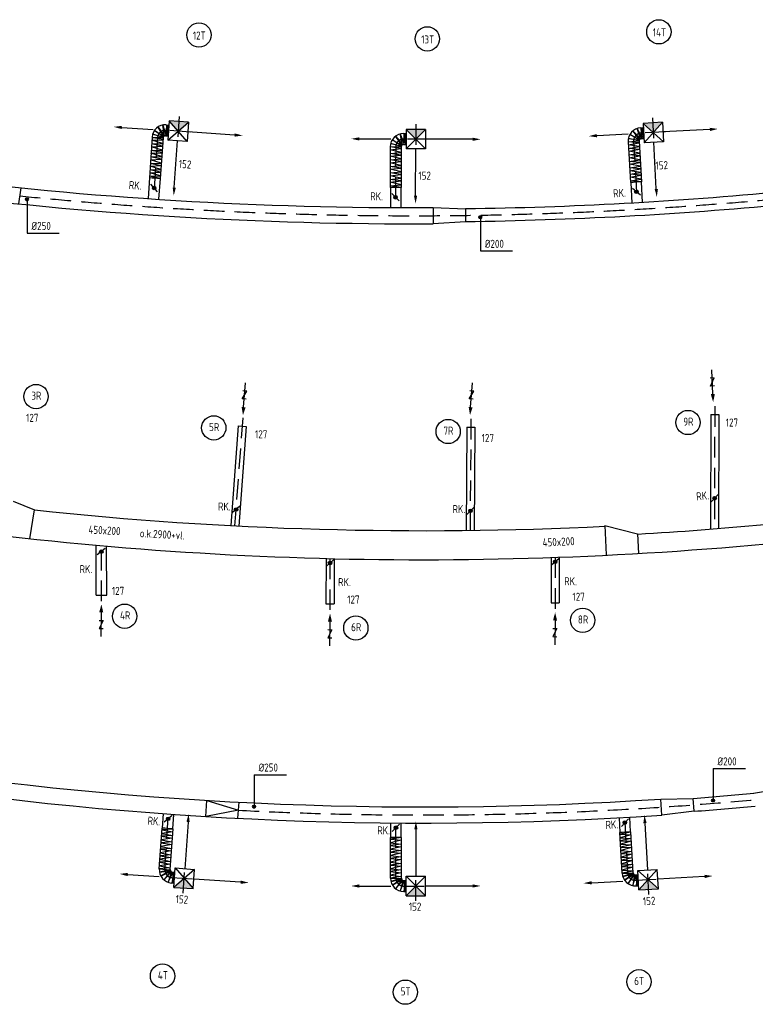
# Model space of a CAD drawing. Extents: x -329828 to 339781, y -55429 to 69176.
# Tile 139 of 140: x 312325 to 323703, y 10639 to 25877. Entities that reach past the tile are written whole.
import ezdxf

# ---------------------------------------------------------------- set-up
doc = ezdxf.new("R2010")
doc.units = 0
doc.header["$LTSCALE"] = 50
doc.linetypes.add('2322109', pattern=[10, 5, -2, 1, -2])
doc.linetypes.add('HIDDEN', pattern=[9.525, 6.35, -3.175])
doc.layers.get('0').update_dxf_attribs({"linetype": 'CONTINUOUS'})
doc.layers.add('57LB', color=5, linetype='CONTINUOUS')
doc.layers.add('WM531---', color=1, linetype='CONTINUOUS')
doc.styles.add('ISO25', font='ISO', dxfattribs={"width": 0.9, "height": 125})

# ---------------------------------------------------------------- blocks, each defined once
blk = doc.blocks.new('CIRC1MM')
at = {"color": 2, "linetype": 'Continuous'}
for p, q in [((-0.5, 0), (0.5, 0)), ((-0.49, 0.1), (0.49, 0.1)), ((-0.46, 0.2), (0.46, 0.2)), ((-0.4, 0.3), (0.4, 0.3)), ((-0.3, 0.4), (0.3, 0.4)), ((-0.49, -0.1), (0.49, -0.1)), ((-0.46, -0.2), (0.46, -0.2)), ((-0.4, -0.3), (0.4, -0.3)), ((-0.3, -0.4), (0.3, -0.4))]:
    blk.add_line(p, q, dxfattribs=at)
blk.add_circle((0, 0), 0.5, dxfattribs=at)
blk = doc.blocks.new('AFVRE')
at = {"color": 2, "linetype": 'Continuous'}
for p, q in [((0, -2.5), (0, -10)), ((0.625, -5), (-0.625, -7.5)), ((-0.625, -5), (0.625, -5)), ((-0.625, -7.5), (0.625, -7.5))]:
    blk.add_line(p, q, dxfattribs=at)
blk.add_solid([(-0.625, -2.5), (0.625, -2.5), (0, 0)], dxfattribs=at)
blk = doc.blocks.new('DFGT')
at = {"layer": '57LB', "color": 2, "linetype": 'Continuous'}
for p, q in [((94181, -10147), (94160, -10447)), ((94163, -10447), (94480, -10167)), ((94460, -10467), (94181, -10147)), ((94480, -10167), (94181, -10147)), ((94480, -10167), (94460, -10467)), ((101811, -10169), (101512, -10186)), ((101828, -10469), (101512, -10186)), ((101512, -10186), (101528, -10486)), ((101531, -10485), (101811, -10169)), ((101811, -10169), (101828, -10469)), ((93452, -10248), (93933, -10281)), ((94166, -10211), (94155, -10381)), ((95193, -10366), (94472, -10317)), ((97838, -10343), (97837, -10513)), ((97848, -10278), (97847, -10578)), ((98147, -10579), (97848, -10278)), ((98148, -10279), (97848, -10278)), ((97849, -10578), (98148, -10279)), ((98148, -10279), (98147, -10579)), ((100801, -10376), (101283, -10349)), ((101505, -10252), (101515, -10421)), ((102543, -10279), (101822, -10319)), ((94460, -10467), (94160, -10447)), ((94262, -11178), (94310, -10457)), ((97127, -10425), (97610, -10427)), ((98872, -10432), (98150, -10429)), ((101828, -10469), (101528, -10486)), ((101718, -11199), (101678, -10477)), ((98147, -10579), (97847, -10578)), ((97994, -11301), (97997, -10579)), ((91888, -11184), (91854, -11431)), ((98265, -11489), (98264, -11739)), ((98765, -11510), (98764, -11710)), ((102561, -14692), (102686, -14693)), ((95252, -14866), (95376, -14875)), ((98788, -14888), (98913, -14888)), ((92029, -16613), (92102, -16168)), ((100924, -16411), (100941, -16861)), ((101429, -16540), (101441, -16842)), ((93056, -17488), (93216, -17488)), ((96608, -17622), (96733, -17622)), ((100090, -17605), (100215, -17605)), ((94748, -20912), (94765, -20663)), ((94765, -20663), (95256, -20815)), ((95247, -20940), (95264, -20691)), ((101804, -20892), (101790, -20642)), ((102301, -20831), (102290, -20632)), ((95256, -20815), (94748, -20912)), ((94475, -20999), (94426, -21720)), ((101542, -21018), (101582, -21739)), ((98000, -21115), (98000, -21838)), ((94250, -21943), (94262, -21774)), ((94256, -22009), (94276, -21709)), ((94573, -21730), (94256, -22009)), ((94276, -21709), (94575, -21730)), ((94276, -21709), (94555, -22029)), ((94555, -22029), (94575, -21730)), ((101432, -21747), (101732, -21731)), ((101449, -22047), (101432, -21747)), ((101432, -21747), (101749, -22030)), ((101730, -21731), (101449, -22047)), ((101749, -22030), (101732, -21731)), ((93545, -21810), (94027, -21843)), ((95286, -21929), (94565, -21880)), ((97840, -22073), (97840, -21903)), ((97850, -21838), (98150, -21838)), ((97850, -22138), (97850, -21838)), ((98147, -21838), (97850, -22138)), ((97850, -21838), (98150, -22138)), ((98150, -22138), (98150, -21838)), ((100719, -21937), (101201, -21911)), ((101436, -21983), (101426, -21813)), ((102462, -21840), (101740, -21881)), ((94256, -22009), (94555, -22029)), ((97127, -21988), (97610, -21988)), ((98872, -21988), (98150, -21988)), ((101449, -22047), (101749, -22030)), ((97850, -22138), (98150, -22138))]:
    blk.add_line(p, q, dxfattribs=at)
at = {"layer": '57LB', "color": 1, "linetype": 'HIDDEN'}
for p, q in [((94336, -10078), (94305, -10532)), ((97998, -10199), (97996, -10654)), ((101657, -10098), (101682, -10552)), ((94510, -10320), (94095, -10292)), ((94137, -10379), (94144, -10211)), ((97819, -10512), (97815, -10344)), ((101860, -10317), (101445, -10340)), ((101496, -10421), (101483, -10254)), ((94003, -10404), (93939, -11356)), ((98187, -10429), (97772, -10428)), ((101367, -10463), (101420, -11416)), ((97687, -10546), (97684, -11489)), ((102622, -14563), (102615, -16460)), ((95322, -14741), (95195, -16414)), ((98850, -14758), (98837, -16485)), ((93136, -17579), (93135, -16761)), ((100152, -16903), (100151, -17715)), ((96670, -16921), (96669, -17732)), ((94115, -21725), (94173, -20874)), ((97689, -21869), (97689, -21012)), ((101278, -21788), (101230, -20927)), ((94243, -21773), (94227, -21940)), ((94400, -22098), (94431, -21645)), ((98000, -22217), (98000, -21762)), ((101603, -22118), (101578, -21664)), ((94226, -21856), (94641, -21885)), ((97821, -21903), (97817, -22071)), ((101401, -21899), (101816, -21876)), ((101408, -21815), (101413, -21983)), ((97810, -21988), (98225, -21988))]:
    blk.add_line(p, q, dxfattribs=at)
at = {"layer": '57LB', "color": 1, "linetype": 'Continuous'}
for p, q in [((93928, -10351), (94093, -10396)), ((94087, -10406), (93928, -10351)), ((93957, -10294), (94098, -10388)), ((94093, -10396), (93957, -10294)), ((94013, -10246), (94110, -10380)), ((94098, -10388), (94013, -10246)), ((94084, -10213), (94137, -10379)), ((94110, -10380), (94084, -10213)), ((94131, -10294), (94171, -10297)), ((94144, -10211), (94154, -10380)), ((97755, -10350), (97819, -10512)), ((97793, -10515), (97755, -10350)), ((97815, -10344), (97836, -10512)), ((101307, -10359), (101459, -10435)), ((101456, -10444), (101307, -10359)), ((101358, -10304), (101471, -10426)), ((101459, -10435), (101358, -10304)), ((101424, -10263), (101496, -10421)), ((101471, -10426), (101424, -10263)), ((101480, -10338), (101520, -10336)), ((101483, -10254), (101514, -10421)), ((93909, -10503), (94079, -10497)), ((94077, -10539), (93909, -10503)), ((93914, -10448), (94083, -10439)), ((94079, -10497), (93914, -10448)), ((93917, -10402), (94087, -10406)), ((94085, -10437), (93917, -10402)), ((97609, -10497), (97777, -10532)), ((97771, -10542), (97609, -10497)), ((97634, -10438), (97781, -10524)), ((97777, -10532), (97634, -10438)), ((97687, -10387), (97793, -10515)), ((97781, -10524), (97687, -10387)), ((97807, -10428), (97847, -10428)), ((101282, -10471), (101450, -10454)), ((101452, -10486), (101282, -10471)), ((101284, -10517), (101451, -10487)), ((101286, -10419), (101456, -10444)), ((101450, -10454), (101286, -10419)), ((93901, -10649), (94070, -10641)), ((94066, -10699), (93901, -10649)), ((93904, -10604), (94074, -10598)), ((94071, -10639), (93904, -10604)), ((93909, -10548), (94078, -10539)), ((94074, -10598), (93909, -10548)), ((97599, -10651), (97769, -10634)), ((97769, -10676), (97599, -10651)), ((97601, -10549), (97771, -10542)), ((97771, -10574), (97601, -10549)), ((97601, -10595), (97769, -10575)), ((97769, -10634), (97601, -10595)), ((101454, -10546), (101284, -10517)), ((101286, -10573), (101454, -10546)), ((101456, -10588), (101286, -10573)), ((101291, -10617), (101458, -10587)), ((101461, -10646), (101291, -10617)), ((101293, -10673), (101461, -10646)), ((93890, -10805), (94060, -10800)), ((94058, -10841), (93890, -10805)), ((93895, -10750), (94064, -10741)), ((94060, -10800), (93895, -10750)), ((93896, -10705), (94066, -10699)), ((94063, -10741), (93896, -10705)), ((97600, -10797), (97768, -10777)), ((97768, -10836), (97600, -10797)), ((97601, -10751), (97770, -10734)), ((97770, -10776), (97601, -10751)), ((97602, -10695), (97770, -10676)), ((97770, -10734), (97602, -10695)), ((101463, -10688), (101293, -10673)), ((101295, -10719), (101462, -10689)), ((101465, -10748), (101295, -10719)), ((101297, -10775), (101465, -10748)), ((101468, -10789), (101297, -10775)), ((101302, -10819), (101469, -10789)), ((93882, -10904), (94052, -10898)), ((94050, -10940), (93882, -10904)), ((93882, -10949), (94051, -10940)), ((94047, -10998), (93882, -10949)), ((93887, -10848), (94056, -10839)), ((94052, -10898), (93887, -10848)), ((97599, -10853), (97768, -10836)), ((97768, -10878), (97599, -10853)), ((97600, -10953), (97769, -10937)), ((97769, -10978), (97600, -10953)), ((97602, -10897), (97770, -10878)), ((97769, -10937), (97602, -10897)), ((101472, -10848), (101302, -10819)), ((101304, -10875), (101472, -10848)), ((101475, -10890), (101304, -10875)), ((101306, -10918), (101473, -10888)), ((101476, -10947), (101306, -10918)), ((101308, -10974), (101476, -10947)), ((93877, -11004), (94047, -10998)), ((94044, -11040), (93877, -11004)), ((97598, -11052), (97768, -11036)), ((97767, -11077), (97598, -11052)), ((97600, -10996), (97768, -10977)), ((97768, -11036), (97600, -10996)), ((97601, -11097), (97769, -11077)), ((97769, -11136), (97601, -11097)), ((101479, -10989), (101308, -10974)), ((101313, -11018), (101480, -10988)), ((101483, -11047), (101313, -11018)), ((101315, -11074), (101483, -11047)), ((101486, -11089), (101315, -11074)), ((97599, -11153), (97769, -11136)), ((97769, -11178), (97599, -11153)), ((91986, -11390), (91986, -11883)), ((98998, -11668), (98998, -12160)), ((91986, -11883), (92483, -11883)), ((98998, -12160), (99495, -12160)), ((95499, -20265), (95996, -20265)), ((102598, -20170), (103095, -20170)), ((102598, -20172), (102598, -20664)), ((95499, -20267), (95499, -20759)), ((94238, -21147), (94068, -21175)), ((94068, -21175), (94234, -21206)), ((94241, -21106), (94070, -21119)), ((94070, -21119), (94238, -21147)), ((101323, -21153), (101155, -21187)), ((94227, -21305), (94057, -21318)), ((94057, -21318), (94224, -21346)), ((94230, -21247), (94060, -21275)), ((94060, -21275), (94226, -21306)), ((94233, -21206), (94062, -21219)), ((94062, -21219), (94230, -21247)), ((97773, -21238), (97604, -21262)), ((97604, -21262), (97773, -21279)), ((97773, -21279), (97605, -21318)), ((97605, -21318), (97773, -21338)), ((101155, -21187), (101325, -21194)), ((101327, -21253), (101159, -21287)), ((101159, -21287), (101329, -21295)), ((101325, -21194), (101160, -21242)), ((101160, -21242), (101329, -21253)), ((101329, -21295), (101164, -21343)), ((94216, -21446), (94046, -21474)), ((94046, -21474), (94212, -21505)), ((94219, -21405), (94048, -21418)), ((94048, -21418), (94216, -21446)), ((94224, -21346), (94054, -21374)), ((94054, -21374), (94220, -21405)), ((97772, -21338), (97602, -21363)), ((97602, -21363), (97772, -21380)), ((97772, -21380), (97604, -21419)), ((97604, -21419), (97772, -21439)), ((97773, -21437), (97604, -21462)), ((97604, -21462), (97773, -21479)), ((97773, -21479), (97605, -21518)), ((101164, -21343), (101333, -21353)), ((101334, -21352), (101166, -21386)), ((101166, -21386), (101336, -21393)), ((101338, -21452), (101170, -21486)), ((101336, -21393), (101171, -21441)), ((101171, -21441), (101340, -21452)), ((94205, -21607), (94035, -21619)), ((94035, -21619), (94202, -21648)), ((94211, -21548), (94040, -21575)), ((94040, -21575), (94207, -21607)), ((94214, -21507), (94043, -21519)), ((94043, -21519), (94211, -21548)), ((97772, -21538), (97602, -21562)), ((97602, -21562), (97772, -21579)), ((97772, -21579), (97604, -21618)), ((97604, -21618), (97772, -21638)), ((97605, -21518), (97773, -21538)), ((101170, -21486), (101341, -21494)), ((101341, -21494), (101175, -21542)), ((101175, -21542), (101344, -21552)), ((101345, -21554), (101177, -21588)), ((101177, -21588), (101348, -21595)), ((101348, -21595), (101182, -21643)), ((94200, -21708), (94029, -21721)), ((94029, -21721), (94198, -21740)), ((94202, -21648), (94032, -21675)), ((94032, -21675), (94198, -21707)), ((94198, -21740), (94033, -21773)), ((94033, -21773), (94203, -21750)), ((94203, -21750), (94053, -21834)), ((94053, -21834), (94206, -21759)), ((94206, -21759), (94103, -21889)), ((94103, -21889), (94217, -21769)), ((94217, -21769), (94169, -21931)), ((94169, -21931), (94243, -21773)), ((94227, -21940), (94261, -21774)), ((97772, -21740), (97602, -21764)), ((97602, -21764), (97772, -21782)), ((97773, -21640), (97604, -21664)), ((97604, -21664), (97773, -21681)), ((97772, -21782), (97604, -21820)), ((97773, -21681), (97605, -21720)), ((97605, -21720), (97773, -21740)), ((101182, -21643), (101351, -21654)), ((101349, -21654), (101182, -21688)), ((101182, -21688), (101352, -21696)), ((101352, -21696), (101186, -21744)), ((101186, -21744), (101355, -21754)), ((101357, -21756), (101189, -21790)), ((101189, -21790), (101358, -21787)), ((101358, -21787), (101199, -21841)), ((94226, -21856), (94266, -21859)), ((97604, -21820), (97772, -21840)), ((97773, -21842), (97604, -21866)), ((97604, -21866), (97773, -21873)), ((97773, -21873), (97611, -21918)), ((97611, -21918), (97779, -21883)), ((97779, -21883), (97636, -21977)), ((97636, -21977), (97783, -21892)), ((97783, -21892), (97689, -22028)), ((97689, -22028), (97795, -21901)), ((97795, -21901), (97757, -22066)), ((97757, -22066), (97821, -21903)), ((97817, -22071), (97838, -21903)), ((101199, -21841), (101365, -21797)), ((101365, -21797), (101227, -21898)), ((101227, -21898), (101369, -21805)), ((101369, -21805), (101283, -21947)), ((101283, -21947), (101381, -21813)), ((101381, -21813), (101353, -21980)), ((101353, -21980), (101408, -21815)), ((101401, -21899), (101441, -21897)), ((101413, -21983), (101425, -21814)), ((97810, -21988), (97850, -21988))]:
    blk.add_line(p, q, dxfattribs=at)
at = {"layer": '57LB', "color": 3, "linetype": 'Continuous'}
for p, q in [((94136, -10209), (94166, -10211)), ((97808, -10343), (97838, -10343)), ((101476, -10253), (101505, -10252)), ((93918, -10400), (93876, -11031)), ((94088, -10412), (94046, -11041)), ((94125, -10379), (94155, -10381)), ((97807, -10513), (97837, -10513)), ((101282, -10469), (101317, -11101)), ((101452, -10460), (101487, -11090)), ((101485, -10423), (101515, -10421)), ((97602, -10547), (97600, -11179)), ((97772, -10548), (97770, -11179)), ((94004, -11246), (93897, -11126)), ((97741, -11385), (97627, -11273)), ((101471, -11298), (101350, -11192)), ((102676, -15929), (102565, -16044)), ((95278, -16108), (95159, -16215)), ((98899, -16124), (98788, -16239)), ((93194, -16763), (93071, -16865)), ((96732, -16935), (96612, -17042)), ((100214, -16918), (100094, -17025)), ((94229, -20897), (94107, -21001)), ((101285, -20947), (101177, -21065)), ((94030, -21723), (94073, -21092)), ((94199, -21734), (94242, -21105)), ((97747, -21030), (97632, -21142)), ((101190, -21791), (101154, -21160)), ((101359, -21782), (101324, -21152)), ((97605, -21868), (97605, -21235)), ((97775, -21868), (97775, -21237)), ((94232, -21772), (94262, -21774)), ((94220, -21941), (94250, -21943)), ((97810, -21903), (97840, -21903)), ((101396, -21815), (101426, -21813)), ((97810, -22073), (97840, -22073)), ((101406, -21984), (101436, -21983))]:
    blk.add_line(p, q, dxfattribs=at)
at = {"layer": '57LB', "linetype": 'Continuous'}
for p, q in [((94166, -10216), (94176, -10217)), ((97838, -10348), (97848, -10348)), ((101506, -10257), (101516, -10256)), ((94155, -10376), (94165, -10377)), ((97837, -10508), (97847, -10508)), ((101515, -10416), (101525, -10416)), ((93881, -11031), (93859, -11350)), ((94041, -11041), (94019, -11361)), ((101322, -11100), (101340, -11420)), ((101482, -11090), (101500, -11411)), ((97605, -11179), (97604, -11489)), ((97765, -11179), (97764, -11490)), ((98265, -11489), (98765, -11510)), ((98764, -11710), (98264, -11739)), ((102561, -14692), (102554, -16465)), ((102686, -14693), (102679, -16455)), ((95252, -14866), (95135, -16410)), ((95376, -14875), (95260, -16417)), ((98788, -14888), (98777, -16485)), ((98913, -14888), (98902, -16484)), ((91770, -16031), (92102, -16168)), ((100924, -16411), (101429, -16540)), ((93056, -17488), (93055, -16714)), ((93216, -17488), (93215, -16738)), ((100091, -16902), (100090, -17605)), ((100216, -16905), (100215, -17605)), ((96609, -16919), (96608, -17622)), ((96734, -16922), (96733, -17622)), ((101790, -20642), (102290, -20632)), ((94078, -21092), (94093, -20868)), ((102301, -20831), (101804, -20892)), ((94237, -21104), (94253, -20880)), ((97610, -21235), (97610, -21012)), ((97770, -21237), (97770, -21013)), ((101159, -21159), (101147, -20932)), ((101319, -21152), (101306, -20923)), ((94261, -21779), (94271, -21779)), ((94251, -21938), (94260, -21939)), ((97840, -21908), (97850, -21908)), ((101426, -21818), (101436, -21817)), ((97840, -22068), (97850, -22068)), ((101435, -21978), (101445, -21977))]:
    blk.add_line(p, q, dxfattribs=at)
at = {"layer": '57LB'}
blk.add_line((108795, -19697), (103221, -20554), dxfattribs=at)
for points in [[(105812, -10915), (103667, -11244, -0.020349), (98765, -11510, -0.123405)], [(105843, -11112), (103691, -11443, -0.020387), (98764, -11710, -0.123429)]]:
    blk.add_lwpolyline(points, format="xyb", dxfattribs=at)
at = {"layer": '57LB', "color": 2}
for points in [[(94046, -11041, 0.000761), (93876, -11031, 0.01557)], [(101487, -11090, 0.000761), (101317, -11101, 0.01557)], [(97770, -11179, 0.000761), (97600, -11179, 0.01557)], [(94242, -21105, -0.000761), (94073, -21092, -0.01557)], [(101324, -21152, -0.000761), (101154, -21160, -0.01557)], [(97775, -21237, -0.000761), (97605, -21235, -0.01557)]]:
    blk.add_lwpolyline(points, format="xyb", dxfattribs=at)
at = {"layer": '57LB', "color": 2, "linetype": 'Continuous'}
for centre, radius in [((94644, -8818), 188), ((101757, -8769), 188), ((98176, -8878), 188), ((93951, -11186), 27.5), ((93951, -11186), 22.5), ((93951, -11186), 17.5), ((93951, -11186), 12.5), ((93951, -11186), 7.5), ((101410, -11245), 27.5), ((101410, -11245), 22.5), ((101410, -11245), 17.5), ((101410, -11245), 12.5), ((101410, -11245), 7.5), ((97684, -11329), 27.5), ((97684, -11329), 22.5), ((97684, -11329), 17.5), ((97684, -11329), 12.5), ((97684, -11329), 7.5), ((92124, -14413), 188), ((102207, -14815), 188), ((94873, -14898), 188), ((98498, -14954), 188), ((102620, -15987), 27.5), ((102620, -15987), 22.5), ((102620, -15987), 17.5), ((102620, -15987), 12.5), ((102620, -15987), 7.5), ((95218, -16161), 27.5), ((95218, -16161), 22.5), ((95218, -16161), 17.5), ((95218, -16161), 12.5), ((95218, -16161), 7.5), ((98843, -16182), 27.5), ((98843, -16182), 22.5), ((98843, -16182), 17.5), ((98843, -16182), 12.5), ((98843, -16182), 7.5), ((93133, -16814), 27.5), ((93133, -16814), 22.5), ((93133, -16814), 17.5), ((93133, -16814), 12.5), ((93133, -16814), 7.5), ((96672, -16989), 27.5), ((96672, -16989), 22.5), ((96672, -16989), 17.5), ((96672, -16989), 12.5), ((96672, -16989), 7.5), ((100154, -16972), 27.5), ((100154, -16972), 22.5), ((100154, -16972), 17.5), ((100154, -16972), 12.5), ((100154, -16972), 7.5), ((93495, -17813), 188), ((97070, -17995), 188), ((100578, -17876), 188), ((94168, -20949), 27.5), ((94168, -20949), 22.5), ((94168, -20949), 17.5), ((94168, -20949), 12.5), ((94168, -20949), 7.5), ((101231, -21006), 27.5), ((101231, -21006), 22.5), ((101231, -21006), 17.5), ((101231, -21006), 12.5), ((101231, -21006), 7.5), ((97690, -21086), 27.5), ((97690, -21086), 22.5), ((97690, -21086), 17.5), ((97690, -21086), 12.5), ((97690, -21086), 7.5), ((94080, -23381), 188), ((101449, -23470), 188), ((97837, -23631), 188)]:
    blk.add_circle(centre, radius, dxfattribs=at)
at = {"layer": '57LB', "color": 3, "linetype": 'Continuous'}
for centre, radius, start, end in [((94123, -10414), 205, 86.1592, 176.1592), ((97807, -10548), 205, 89.8019, 179.8019), ((101487, -10458), 205, 93.1809, 183.1809), ((94123, -10414), 35, 86.1592, 176.1592), ((97807, -10548), 35, 89.8019, 179.8019), ((101487, -10458), 35, 93.1809, 183.1809), ((94234, -21737), 205, 176.0933, 266.0933), ((94234, -21737), 35, 176.0933, 266.0933), ((101394, -21780), 35, 183.1838, 273.1838), ((97810, -21868), 205, 180, 270), ((97810, -21868), 35, 180, 270), ((101394, -21780), 205, 183.1838, 273.1838)]:
    blk.add_arc(centre, radius, start, end, dxfattribs=at)
at = {"layer": '57LB', "color": 1, "linetype": 'HIDDEN'}
for centre, radius, start, end in [((94123, -10414), 120, 86.1592, 176.1592), ((101487, -10458), 120, 93.1809, 183.1809), ((97807, -10548), 120, 89.8019, 179.8019), ((97959, 48820), 60435, 264.21866, 275.43131), ((98117, 34616), 55505, 267.045, 275.2922), ((94234, -21737), 120, 176.0933, 266.0933), ((101394, -21780), 120, 183.1838, 273.1838), ((97810, -21868), 120, 180, 270)]:
    blk.add_arc(centre, radius, start, end, dxfattribs=at)
at = {"layer": '57LB'}
for centre, radius, start, end in [((97959, 48820), 60310, 262.72169, 270.29085), ((97959, 48820), 60560, 262.72169, 270.28883), ((98117, 40018), 56957, 260.4891, 275.342), ((98117, 40018), 56507, 263.8897, 272.8477), ((98117, 40018), 56657, 273.3516, 275.342), ((98117, 34616), 55380, 260.8047, 273.8025), ((98117, 34616), 55630, 260.732, 273.7998), ((98117, 34616), 55405, 274.3194, 275.2922), ((98117, 34616), 55605, 274.3153, 275.2922)]:
    blk.add_arc(centre, radius, start, end, dxfattribs=at)
at = {"layer": '57LB', "color": 2, "linetype": 'Continuous'}
for points in [[(94480, -10167), (94181, -10147), (94320, -10307)], [(101811, -10169), (101512, -10186), (101670, -10328)], [(93447, -10273), (93451, -10224), (93324, -10240)], [(95198, -10341), (95194, -10391), (95321, -10374)], [(98148, -10279), (97848, -10278), (97997, -10429)], [(100799, -10401), (100797, -10351), (100673, -10383)], [(102545, -10254), (102548, -10304), (102671, -10272)], [(97124, -10451), (97124, -10401), (96999, -10425)], [(98875, -10407), (98875, -10457), (99000, -10432)], [(94286, -11182), (94237, -11179), (94253, -11305)], [(101743, -11200), (101693, -11203), (101725, -11326)], [(98019, -11304), (97969, -11304), (97994, -11429)], [(94450, -20994), (94500, -20998), (94484, -20871)], [(97974, -21112), (98024, -21112), (97999, -20987)], [(101517, -21016), (101567, -21013), (101535, -20890)], [(93540, -21835), (93544, -21785), (93417, -21801)], [(94256, -22009), (94555, -22029), (94416, -21869)], [(95291, -21904), (95287, -21954), (95414, -21937)], [(100718, -21963), (100715, -21913), (100592, -21945)], [(101449, -22047), (101749, -22030), (101591, -21889)], [(102463, -21815), (102466, -21865), (102590, -21833)], [(97124, -22013), (97124, -21963), (96999, -21988)], [(97850, -22138), (98150, -22138), (98000, -21988)], [(98875, -21962), (98875, -22012), (99000, -21987)]]:
    blk.add_solid(points, dxfattribs=at)
at = {"layer": '57LB', "linetype": 'Continuous', "xscale": 45, "yscale": 45, "zscale": 45}
for p in [(91983, -11359), (98994, -11637), (102595, -20664), (95496, -20759)]:
    blk.add_blockref('CIRC1MM', p, dxfattribs=at)
at = {"layer": '57LB', "linetype": 'Continuous', "yscale": 50, "zscale": 50}
for p, xscale, rotation in [((102597, -14500), 49.99999999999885, 182.4956356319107), ((95324, -14702), 49.99999999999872, 175.4403602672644), ((98836, -14702), 49.99999999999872, 175.4403602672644), ((93134, -17629), 50.00000000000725, 359.2189998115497), ((96671, -17771), 50.00000000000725, 359.2189998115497), ((100153, -17754), 50.00000000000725, 359.2189998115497)]:
    blk.add_blockref('AFVRE', p, dxfattribs=dict(at, xscale=xscale, rotation=rotation))
at = {"layer": '57LB', "color": 2, "linetype": 'Continuous', "style": 'ISO25', "width": 0.9}
for s, p in [('12T', (94549, -8889)), ('13T', (98081, -8950)), ('14T', (101663, -8840)), ('%%c250', (92053, -11835)), ('%%c200', (99065, -12112)), ('3R', (92051, -14463)), ('127', (91970, -14805)), ('9R', (102135, -14865)), ('127', (102792, -14878)), ('5R', (94800, -14948)), ('127', (95511, -15059)), ('7R', (98425, -15004)), ('127', (99017, -15117)), ('RK.', (94939, -16178)), ('RK.', (98566, -16218)), ('RK.', (92797, -17147)), ('RK.', (100293, -17334)), ('127', (93297, -17483)), ('RK.', (96796, -17348)), ('127', (96937, -17617)), ('127', (100421, -17574)), ('4R', (93422, -17863)), ('8R', (100505, -17926)), ('6R', (96997, -18045)), ('%%c250', (95566, -20217)), ('%%c200', (102665, -20122)), ('RK.', (97402, -21190)), ('152', (97890, -22370)), ('4T', (94008, -23431)), ('6T', (101376, -23520)), ('5T', (97764, -23681))]:
    blk.add_text(s, height=125, dxfattribs=at).set_placement(p)
for s, rotation, p in [('152', 356.1421, (94328, -10874)), ('152', 3.1638, (101709, -10903)), ('152', 359.7848, (98038, -11057)), ('RK.', 356.1421, (93555, -11201)), ('RK.', 359.7848, (97293, -11377)), ('RK.', 3.1638, (101053, -11333)), ('RK.', 6.4436, (102342, -16024)), ('450x200', 356.8775, (92932, -16533)), ('o.k.2900+vl.', 356.8775, (93726, -16590)), ('450x200', 2.7544, (99962, -16736)), ('RK.', 356.0933, (93845, -21038)), ('RK.', 3.1838, (100935, -21106)), ('152', 356.0933, (94279, -22251)), ('152', 3.1838, (101514, -22287))]:
    blk.add_text(s, height=125, rotation=rotation, dxfattribs=at).set_placement(p)

msp = doc.modelspace()

# ---------------------------------------------------------------- block references
at = {"layer": 'WM531---', "linetype": '2322109'}
msp.add_blockref('DFGT', (220454.2, 34458), dxfattribs=at)

doc.saveas('drawing.dxf')
